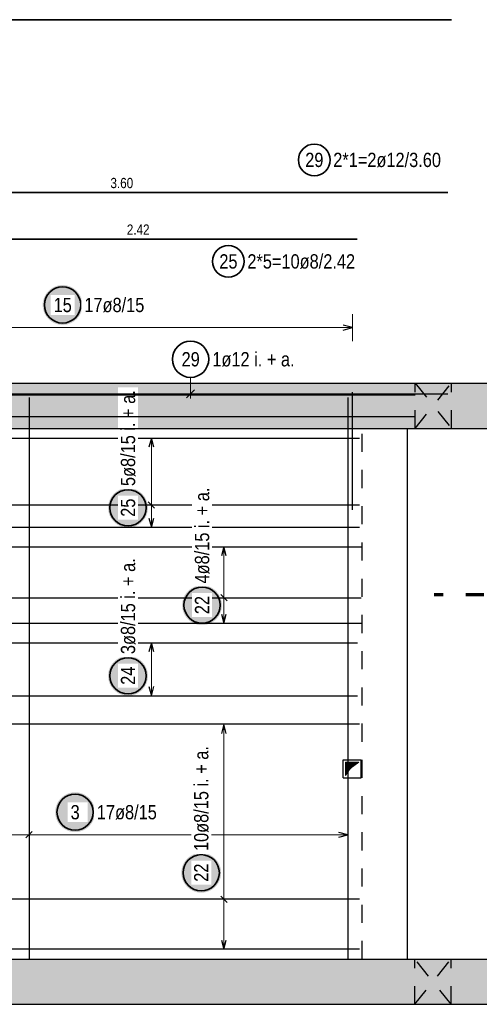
# Model space of a CAD drawing. Header units: millimetres. Extents: x -4.8 to 43.1, y -12 to 21.7.
# Tile 6 of 42: x 4.4 to 7, y 4.9 to 10.3. Entities that reach past the tile are written whole.
import ezdxf

# ---------------------------------------------------------------- set-up
doc = ezdxf.new("R2010")
doc.units = ezdxf.units.MM
doc.linetypes.add('DASHDOTX2', pattern=[2, 1, -0.5, 0, -0.5])
doc.linetypes.add('HIDDEN', pattern=[0.375, 0.25, -0.125])
doc.styles.add('Arial Narrow', font='ARIALN.TTF')

msp = doc.modelspace()

# ---------------------------------------------------------------- hatches: boundary and pattern name
at = {"lineweight": 25, "true_color": 0xffffff}
for points in [[(4.795008, 8.725), (4.794941, 8.728839), (4.79474, 8.732673), (4.794405, 8.736498), (4.793937, 8.740309), (4.793336, 8.744101), (4.792604, 8.74787), (4.79174, 8.751611), (4.790746, 8.75532), (4.789624, 8.758992), (4.788374, 8.762622), (4.786998, 8.766207), (4.785498, 8.769741), (4.783875, 8.773221), (4.782132, 8.776642), (4.78027, 8.78), (4.778293, 8.783291), (4.776202, 8.786511), (4.773999, 8.789656), (4.771689, 8.792723), (4.769273, 8.795707), (4.766754, 8.798604), (4.764135, 8.801412), (4.76142, 8.804127), (4.758612, 8.806746), (4.755714, 8.809265), (4.75273, 8.811681), (4.749664, 8.813992), (4.746519, 8.816194), (4.743299, 8.818285), (4.740008, 8.820263), (4.736649, 8.822124), (4.733228, 8.823867), (4.729749, 8.82549), (4.726214, 8.82699), (4.72263, 8.828366), (4.718999, 8.829616), (4.715328, 8.830739), (4.711619, 8.831733), (4.707878, 8.832596), (4.704109, 8.833329), (4.700317, 8.833929), (4.696506, 8.834397), (4.692681, 8.834732), (4.688847, 8.834933), (4.685008, 8.835), (4.681169, 8.834933), (4.677334, 8.834732), (4.673509, 8.834397), (4.669699, 8.833929), (4.665906, 8.833329), (4.662137, 8.832596), (4.658396, 8.831733), (4.654688, 8.830739), (4.651016, 8.829616), (4.647385, 8.828366), (4.643801, 8.82699), (4.640267, 8.82549), (4.636787, 8.823867), (4.633366, 8.822124), (4.630008, 8.820263), (4.626717, 8.818285), (4.623496, 8.816194), (4.620351, 8.813992), (4.617285, 8.811681), (4.614301, 8.809265), (4.611403, 8.806746), (4.608595, 8.804127), (4.60588, 8.801412), (4.603262, 8.798604), (4.600743, 8.795707), (4.598326, 8.792723), (4.596016, 8.789656), (4.593813, 8.786511), (4.591722, 8.783291), (4.589745, 8.78), (4.587883, 8.776642), (4.58614, 8.773221), (4.584518, 8.769741), (4.583017, 8.766207), (4.581641, 8.762622), (4.580391, 8.758992), (4.579269, 8.75532), (4.578275, 8.751611), (4.577411, 8.74787), (4.576679, 8.744101), (4.576078, 8.740309), (4.57561, 8.736498), (4.575276, 8.732673), (4.575075, 8.728839), (4.575008, 8.725), (4.575075, 8.721161), (4.575276, 8.717327), (4.57561, 8.713502), (4.576078, 8.709691), (4.576679, 8.705899), (4.577411, 8.70213), (4.578275, 8.698389), (4.579269, 8.69468), (4.580391, 8.691008), (4.581641, 8.687378), (4.583017, 8.683793), (4.584518, 8.680259), (4.58614, 8.676779), (4.587883, 8.673358), (4.589745, 8.67), (4.591722, 8.666709), (4.593813, 8.663489), (4.596016, 8.660344), (4.598326, 8.657277), (4.600743, 8.654293), (4.603262, 8.651396), (4.60588, 8.648588), (4.608595, 8.645873), (4.611403, 8.643254), (4.614301, 8.640735), (4.617285, 8.638319), (4.620351, 8.636008), (4.623496, 8.633806), (4.626717, 8.631715), (4.630008, 8.629737), (4.633366, 8.627876), (4.636787, 8.626133), (4.640267, 8.62451), (4.643801, 8.62301), (4.647385, 8.621634), (4.651016, 8.620384), (4.654688, 8.619261), (4.658396, 8.618267), (4.662137, 8.617404), (4.665906, 8.616671), (4.669699, 8.616071), (4.673509, 8.615603), (4.677334, 8.615268), (4.681169, 8.615067), (4.685008, 8.615), (4.688847, 8.615067), (4.692681, 8.615268), (4.696506, 8.615603), (4.700317, 8.616071), (4.704109, 8.616671), (4.707878, 8.617404), (4.711619, 8.618267), (4.715328, 8.619261), (4.718999, 8.620384), (4.72263, 8.621634), (4.726214, 8.62301), (4.729749, 8.62451), (4.733228, 8.626133), (4.736649, 8.627876), (4.740008, 8.629737), (4.743299, 8.631715), (4.746519, 8.633806), (4.749664, 8.636008), (4.75273, 8.638319), (4.755714, 8.640735), (4.758612, 8.643254), (4.76142, 8.645873), (4.764135, 8.648588), (4.766754, 8.651396), (4.769273, 8.654293), (4.771689, 8.657277), (4.773999, 8.660344), (4.776202, 8.663489), (4.778293, 8.666709), (4.78027, 8.67), (4.782132, 8.673358), (4.783875, 8.676779), (4.785498, 8.680259), (4.786998, 8.683793), (4.788374, 8.687378), (4.789624, 8.691008), (4.790746, 8.69468), (4.79174, 8.698389), (4.792604, 8.70213), (4.793336, 8.705899), (4.793937, 8.709691), (4.794405, 8.713502), (4.79474, 8.717327)], [(5.155924, 7.605193), (5.155857, 7.609032), (5.155656, 7.612867), (5.155321, 7.616692), (5.154853, 7.620502), (5.154252, 7.624295), (5.15352, 7.628064), (5.152656, 7.631805), (5.151662, 7.635514), (5.15054, 7.639185), (5.14929, 7.642816), (5.147914, 7.6464), (5.146414, 7.649934), (5.144791, 7.653414), (5.143048, 7.656835), (5.141186, 7.660193), (5.139209, 7.663485), (5.137118, 7.666705), (5.134915, 7.66985), (5.132605, 7.672916), (5.130188, 7.6759), (5.12767, 7.678798), (5.125051, 7.681606), (5.122336, 7.684321), (5.119528, 7.686939), (5.11663, 7.689458), (5.113646, 7.691875), (5.11058, 7.694185), (5.107435, 7.696388), (5.104215, 7.698479), (5.100924, 7.700456), (5.097565, 7.702318), (5.094144, 7.704061), (5.090665, 7.705683), (5.08713, 7.707184), (5.083546, 7.70856), (5.079915, 7.70981), (5.076244, 7.710932), (5.072535, 7.711926), (5.068794, 7.71279), (5.065025, 7.713522), (5.061233, 7.714123), (5.057422, 7.714591), (5.053597, 7.714925), (5.049763, 7.715126), (5.045924, 7.715193), (5.042085, 7.715126), (5.03825, 7.714925), (5.034425, 7.714591), (5.030615, 7.714123), (5.026822, 7.713522), (5.023053, 7.71279), (5.019312, 7.711926), (5.015603, 7.710932), (5.011932, 7.70981), (5.008301, 7.70856), (5.004717, 7.707184), (5.001183, 7.705683), (4.997703, 7.704061), (4.994282, 7.702318), (4.990924, 7.700456), (4.987632, 7.698479), (4.984412, 7.696388), (4.981267, 7.694185), (4.978201, 7.691875), (4.975217, 7.689458), (4.972319, 7.686939), (4.969511, 7.684321), (4.966796, 7.681606), (4.964178, 7.678798), (4.961659, 7.6759), (4.959242, 7.672916), (4.956932, 7.66985), (4.954729, 7.666705), (4.952638, 7.663485), (4.950661, 7.660193), (4.948799, 7.656835), (4.947056, 7.653414), (4.945434, 7.649934), (4.943933, 7.6464), (4.942557, 7.642816), (4.941307, 7.639185), (4.940185, 7.635514), (4.939191, 7.631805), (4.938327, 7.628064), (4.937595, 7.624295), (4.936994, 7.620502), (4.936526, 7.616692), (4.936192, 7.612867), (4.935991, 7.609032), (4.935924, 7.605193), (4.935991, 7.601354), (4.936192, 7.59752), (4.936526, 7.593695), (4.936994, 7.589884), (4.937595, 7.586092), (4.938327, 7.582323), (4.939191, 7.578582), (4.940185, 7.574873), (4.941307, 7.571202), (4.942557, 7.567571), (4.943933, 7.563987), (4.945434, 7.560452), (4.947056, 7.556973), (4.948799, 7.553552), (4.950661, 7.550193), (4.952638, 7.546902), (4.954729, 7.543682), (4.956932, 7.540537), (4.959242, 7.537471), (4.961659, 7.534487), (4.964178, 7.531589), (4.966796, 7.528781), (4.969511, 7.526066), (4.972319, 7.523448), (4.975217, 7.520929), (4.978201, 7.518512), (4.981267, 7.516202), (4.984412, 7.513999), (4.987632, 7.511908), (4.990924, 7.509931), (4.994282, 7.508069), (4.997703, 7.506326), (5.001183, 7.504703), (5.004717, 7.503203), (5.008301, 7.501827), (5.011932, 7.500577), (5.015603, 7.499455), (5.019312, 7.498461), (5.023053, 7.497597), (5.026822, 7.496865), (5.030615, 7.496264), (5.034425, 7.495796), (5.03825, 7.495461), (5.042085, 7.49526), (5.045924, 7.495193), (5.049763, 7.49526), (5.053597, 7.495461), (5.057422, 7.495796), (5.061233, 7.496264), (5.065025, 7.496865), (5.068794, 7.497597), (5.072535, 7.498461), (5.076244, 7.499455), (5.079915, 7.500577), (5.083546, 7.501827), (5.08713, 7.503203), (5.090665, 7.504703), (5.094144, 7.506326), (5.097565, 7.508069), (5.100924, 7.509931), (5.104215, 7.511908), (5.107435, 7.513999), (5.11058, 7.516202), (5.113646, 7.518512), (5.11663, 7.520929), (5.119528, 7.523448), (5.122336, 7.526066), (5.125051, 7.528781), (5.12767, 7.531589), (5.130188, 7.534487), (5.132605, 7.537471), (5.134915, 7.540537), (5.137118, 7.543682), (5.139209, 7.546902), (5.141186, 7.550193), (5.143048, 7.553552), (5.144791, 7.556973), (5.146414, 7.560452), (5.147914, 7.563987), (5.14929, 7.567571), (5.15054, 7.571202), (5.151662, 7.574873), (5.152656, 7.578582), (5.15352, 7.582323), (5.154252, 7.586092), (5.154853, 7.589884), (5.155321, 7.593695), (5.155656, 7.59752)], [(5.564474, 7.067488), (5.564407, 7.071327), (5.564206, 7.075162), (5.563871, 7.078987), (5.563403, 7.082797), (5.562803, 7.08659), (5.56207, 7.090359), (5.561207, 7.0941), (5.560213, 7.097808), (5.55909, 7.10148), (5.55784, 7.105111), (5.556464, 7.108695), (5.554964, 7.112229), (5.553341, 7.115709), (5.551598, 7.11913), (5.549737, 7.122488), (5.547759, 7.12578), (5.545668, 7.129), (5.543466, 7.132145), (5.541155, 7.135211), (5.538739, 7.138195), (5.53622, 7.141093), (5.533601, 7.143901), (5.530886, 7.146616), (5.528078, 7.149234), (5.525181, 7.151753), (5.522197, 7.15417), (5.51913, 7.15648), (5.515985, 7.158683), (5.512765, 7.160774), (5.509474, 7.162751), (5.506116, 7.164613), (5.502695, 7.166356), (5.499215, 7.167978), (5.495681, 7.169479), (5.492096, 7.170855), (5.488466, 7.172105), (5.484794, 7.173227), (5.481085, 7.174221), (5.477344, 7.175085), (5.473575, 7.175817), (5.469783, 7.176418), (5.465972, 7.176886), (5.462147, 7.17722), (5.458313, 7.177421), (5.454474, 7.177488), (5.450635, 7.177421), (5.446801, 7.17722), (5.442976, 7.176886), (5.439165, 7.176418), (5.435373, 7.175817), (5.431604, 7.175085), (5.427863, 7.174221), (5.424154, 7.173227), (5.420482, 7.172105), (5.416852, 7.170855), (5.413267, 7.169479), (5.409733, 7.167978), (5.406253, 7.166356), (5.402832, 7.164613), (5.399474, 7.162751), (5.396183, 7.160774), (5.392963, 7.158683), (5.389818, 7.15648), (5.386751, 7.15417), (5.383767, 7.151753), (5.38087, 7.149234), (5.378062, 7.146616), (5.375347, 7.143901), (5.372728, 7.141093), (5.370209, 7.138195), (5.367793, 7.135211), (5.365482, 7.132145), (5.36328, 7.129), (5.361189, 7.12578), (5.359211, 7.122488), (5.35735, 7.11913), (5.355607, 7.115709), (5.353984, 7.112229), (5.352484, 7.108695), (5.351108, 7.105111), (5.349858, 7.10148), (5.348735, 7.097808), (5.347741, 7.0941), (5.346878, 7.090359), (5.346145, 7.08659), (5.345545, 7.082797), (5.345077, 7.078987), (5.344742, 7.075162), (5.344541, 7.071327), (5.344474, 7.067488), (5.344541, 7.063649), (5.344742, 7.059815), (5.345077, 7.05599), (5.345545, 7.052179), (5.346145, 7.048387), (5.346878, 7.044618), (5.347741, 7.040877), (5.348735, 7.037168), (5.349858, 7.033497), (5.351108, 7.029866), (5.352484, 7.026282), (5.353984, 7.022747), (5.355607, 7.019268), (5.35735, 7.015847), (5.359211, 7.012488), (5.361189, 7.009197), (5.36328, 7.005977), (5.365482, 7.002832), (5.367793, 6.999766), (5.370209, 6.996782), (5.372728, 6.993884), (5.375347, 6.991076), (5.378062, 6.988361), (5.38087, 6.985742), (5.383767, 6.983223), (5.386751, 6.980807), (5.389818, 6.978497), (5.392963, 6.976294), (5.396183, 6.974203), (5.399474, 6.972226), (5.402832, 6.970364), (5.406253, 6.968621), (5.409733, 6.966998), (5.413267, 6.965498), (5.416852, 6.964122), (5.420482, 6.962872), (5.424154, 6.96175), (5.427863, 6.960756), (5.431604, 6.959892), (5.435373, 6.95916), (5.439165, 6.958559), (5.442976, 6.958091), (5.446801, 6.957756), (5.450635, 6.957555), (5.454474, 6.957488), (5.458313, 6.957555), (5.462147, 6.957756), (5.465972, 6.958091), (5.469783, 6.958559), (5.473575, 6.95916), (5.477344, 6.959892), (5.481085, 6.960756), (5.484794, 6.96175), (5.488466, 6.962872), (5.492096, 6.964122), (5.495681, 6.965498), (5.499215, 6.966998), (5.502695, 6.968621), (5.506116, 6.970364), (5.509474, 6.972226), (5.512765, 6.974203), (5.515985, 6.976294), (5.51913, 6.978497), (5.522197, 6.980807), (5.525181, 6.983223), (5.528078, 6.985742), (5.530886, 6.988361), (5.533601, 6.991076), (5.53622, 6.993884), (5.538739, 6.996782), (5.541155, 6.999766), (5.543466, 7.002832), (5.545668, 7.005977), (5.547759, 7.009197), (5.549737, 7.012488), (5.551598, 7.015847), (5.553341, 7.019268), (5.554964, 7.022747), (5.556464, 7.026282), (5.55784, 7.029866), (5.55909, 7.033497), (5.560213, 7.037168), (5.561207, 7.040877), (5.56207, 7.044618), (5.562803, 7.048387), (5.563403, 7.052179), (5.563871, 7.05599), (5.564206, 7.059815)], [(5.155924, 6.677389), (5.155857, 6.681228), (5.155656, 6.685062), (5.155321, 6.688887), (5.154853, 6.692698), (5.154252, 6.69649), (5.15352, 6.700259), (5.152656, 6.704), (5.151662, 6.707709), (5.15054, 6.711381), (5.14929, 6.715011), (5.147914, 6.718595), (5.146414, 6.72213), (5.144791, 6.725609), (5.143048, 6.729031), (5.141186, 6.732389), (5.139209, 6.73568), (5.137118, 6.7389), (5.134915, 6.742045), (5.132605, 6.745111), (5.130188, 6.748095), (5.12767, 6.750993), (5.125051, 6.753801), (5.122336, 6.756516), (5.119528, 6.759135), (5.11663, 6.761654), (5.113646, 6.76407), (5.11058, 6.766381), (5.107435, 6.768583), (5.104215, 6.770674), (5.100924, 6.772651), (5.097565, 6.774513), (5.094144, 6.776256), (5.090665, 6.777879), (5.08713, 6.779379), (5.083546, 6.780755), (5.079915, 6.782005), (5.076244, 6.783127), (5.072535, 6.784121), (5.068794, 6.784985), (5.065025, 6.785717), (5.061233, 6.786318), (5.057422, 6.786786), (5.053597, 6.787121), (5.049763, 6.787322), (5.045924, 6.787389), (5.042085, 6.787322), (5.03825, 6.787121), (5.034425, 6.786786), (5.030615, 6.786318), (5.026822, 6.785717), (5.023053, 6.784985), (5.019312, 6.784121), (5.015603, 6.783127), (5.011932, 6.782005), (5.008301, 6.780755), (5.004717, 6.779379), (5.001183, 6.777879), (4.997703, 6.776256), (4.994282, 6.774513), (4.990924, 6.772651), (4.987632, 6.770674), (4.984412, 6.768583), (4.981267, 6.766381), (4.978201, 6.76407), (4.975217, 6.761654), (4.972319, 6.759135), (4.969511, 6.756516), (4.966796, 6.753801), (4.964178, 6.750993), (4.961659, 6.748095), (4.959242, 6.745111), (4.956932, 6.742045), (4.954729, 6.7389), (4.952638, 6.73568), (4.950661, 6.732389), (4.948799, 6.729031), (4.947056, 6.725609), (4.945434, 6.72213), (4.943933, 6.718595), (4.942557, 6.715011), (4.941307, 6.711381), (4.940185, 6.707709), (4.939191, 6.704), (4.938327, 6.700259), (4.937595, 6.69649), (4.936994, 6.692698), (4.936526, 6.688887), (4.936192, 6.685062), (4.935991, 6.681228), (4.935924, 6.677389), (4.935991, 6.67355), (4.936192, 6.669715), (4.936526, 6.66589), (4.936994, 6.66208), (4.937595, 6.658287), (4.938327, 6.654518), (4.939191, 6.650777), (4.940185, 6.647069), (4.941307, 6.643397), (4.942557, 6.639766), (4.943933, 6.636182), (4.945434, 6.632648), (4.947056, 6.629168), (4.948799, 6.625747), (4.950661, 6.622389), (4.952638, 6.619098), (4.954729, 6.615877), (4.956932, 6.612732), (4.959242, 6.609666), (4.961659, 6.606682), (4.964178, 6.603784), (4.966796, 6.600976), (4.969511, 6.598261), (4.972319, 6.595643), (4.975217, 6.593124), (4.978201, 6.590707), (4.981267, 6.588397), (4.984412, 6.586194), (4.987632, 6.584103), (4.990924, 6.582126), (4.994282, 6.580264), (4.997703, 6.578521), (5.001183, 6.576899), (5.004717, 6.575398), (5.008301, 6.574022), (5.011932, 6.572772), (5.015603, 6.57165), (5.019312, 6.570656), (5.023053, 6.569792), (5.026822, 6.56906), (5.030615, 6.568459), (5.034425, 6.567991), (5.03825, 6.567657), (5.042085, 6.567456), (5.045924, 6.567389), (5.049763, 6.567456), (5.053597, 6.567657), (5.057422, 6.567991), (5.061233, 6.568459), (5.065025, 6.56906), (5.068794, 6.569792), (5.072535, 6.570656), (5.076244, 6.57165), (5.079915, 6.572772), (5.083546, 6.574022), (5.08713, 6.575398), (5.090665, 6.576899), (5.094144, 6.578521), (5.097565, 6.580264), (5.100924, 6.582126), (5.104215, 6.584103), (5.107435, 6.586194), (5.11058, 6.588397), (5.113646, 6.590707), (5.11663, 6.593124), (5.119528, 6.595643), (5.122336, 6.598261), (5.125051, 6.600976), (5.12767, 6.603784), (5.130188, 6.606682), (5.132605, 6.609666), (5.134915, 6.612732), (5.137118, 6.615877), (5.139209, 6.619098), (5.141186, 6.622389), (5.143048, 6.625747), (5.144791, 6.629168), (5.146414, 6.632648), (5.147914, 6.636182), (5.14929, 6.639766), (5.15054, 6.643397), (5.151662, 6.647069), (5.152656, 6.650777), (5.15352, 6.654518), (5.154252, 6.658287), (5.154853, 6.66208), (5.155321, 6.66589), (5.155656, 6.669715)], [(4.863965, 5.924705), (4.863898, 5.928544), (4.863697, 5.932378), (4.863362, 5.936203), (4.862894, 5.940014), (4.862294, 5.943806), (4.861561, 5.947575), (4.860697, 5.951316), (4.859704, 5.955025), (4.858581, 5.958697), (4.857331, 5.962327), (4.855955, 5.965911), (4.854455, 5.969446), (4.852832, 5.972925), (4.851089, 5.976347), (4.849228, 5.979705), (4.84725, 5.982996), (4.845159, 5.986216), (4.842957, 5.989361), (4.840646, 5.992427), (4.83823, 5.995411), (4.835711, 5.998309), (4.833092, 6.001117), (4.830377, 6.003832), (4.827569, 6.006451), (4.824672, 6.00897), (4.821688, 6.011386), (4.818621, 6.013697), (4.815476, 6.015899), (4.812256, 6.01799), (4.808965, 6.019967), (4.805607, 6.021829), (4.802186, 6.023572), (4.798706, 6.025195), (4.795172, 6.026695), (4.791587, 6.028071), (4.787957, 6.029321), (4.784285, 6.030443), (4.780576, 6.031437), (4.776835, 6.032301), (4.773066, 6.033033), (4.769274, 6.033634), (4.765463, 6.034102), (4.761638, 6.034437), (4.757804, 6.034638), (4.753965, 6.034705), (4.750126, 6.034638), (4.746292, 6.034437), (4.742467, 6.034102), (4.738656, 6.033634), (4.734864, 6.033033), (4.731095, 6.032301), (4.727353, 6.031437), (4.723645, 6.030443), (4.719973, 6.029321), (4.716343, 6.028071), (4.712758, 6.026695), (4.709224, 6.025195), (4.705744, 6.023572), (4.702323, 6.021829), (4.698965, 6.019967), (4.695674, 6.01799), (4.692454, 6.015899), (4.689309, 6.013697), (4.686242, 6.011386), (4.683258, 6.00897), (4.680361, 6.006451), (4.677552, 6.003832), (4.674838, 6.001117), (4.672219, 5.998309), (4.6697, 5.995411), (4.667284, 5.992427), (4.664973, 5.989361), (4.662771, 5.986216), (4.66068, 5.982996), (4.658702, 5.979705), (4.656841, 5.976347), (4.655098, 5.972925), (4.653475, 5.969446), (4.651975, 5.965911), (4.650599, 5.962327), (4.649349, 5.958697), (4.648226, 5.955025), (4.647232, 5.951316), (4.646369, 5.947575), (4.645636, 5.943806), (4.645035, 5.940014), (4.644567, 5.936203), (4.644233, 5.932378), (4.644032, 5.928544), (4.643965, 5.924705), (4.644032, 5.920866), (4.644233, 5.917031), (4.644567, 5.913207), (4.645035, 5.909396), (4.645636, 5.905603), (4.646369, 5.901834), (4.647232, 5.898093), (4.648226, 5.894385), (4.649349, 5.890713), (4.650599, 5.887082), (4.651975, 5.883498), (4.653475, 5.879964), (4.655098, 5.876484), (4.656841, 5.873063), (4.658702, 5.869705), (4.66068, 5.866414), (4.662771, 5.863193), (4.664973, 5.860048), (4.667284, 5.856982), (4.6697, 5.853998), (4.672219, 5.8511), (4.674838, 5.848292), (4.677552, 5.845577), (4.680361, 5.842959), (4.683258, 5.84044), (4.686242, 5.838023), (4.689309, 5.835713), (4.692454, 5.833511), (4.695674, 5.831419), (4.698965, 5.829442), (4.702323, 5.82758), (4.705744, 5.825837), (4.709224, 5.824215), (4.712758, 5.822714), (4.716343, 5.821338), (4.719973, 5.820088), (4.723645, 5.818966), (4.727353, 5.817972), (4.731095, 5.817108), (4.734864, 5.816376), (4.738656, 5.815775), (4.742467, 5.815307), (4.746292, 5.814973), (4.750126, 5.814772), (4.753965, 5.814705), (4.757804, 5.814772), (4.761638, 5.814973), (4.765463, 5.815307), (4.769274, 5.815775), (4.773066, 5.816376), (4.776835, 5.817108), (4.780576, 5.817972), (4.784285, 5.818966), (4.787957, 5.820088), (4.791587, 5.821338), (4.795172, 5.822714), (4.798706, 5.824215), (4.802186, 5.825837), (4.805607, 5.82758), (4.808965, 5.829442), (4.812256, 5.831419), (4.815476, 5.833511), (4.818621, 5.835713), (4.821688, 5.838023), (4.824672, 5.84044), (4.827569, 5.842959), (4.830377, 5.845577), (4.833092, 5.848292), (4.835711, 5.8511), (4.83823, 5.853998), (4.840646, 5.856982), (4.842957, 5.860048), (4.845159, 5.863193), (4.84725, 5.866414), (4.849228, 5.869705), (4.851089, 5.873063), (4.852832, 5.876484), (4.854455, 5.879964), (4.855955, 5.883498), (4.857331, 5.887082), (4.858581, 5.890713), (4.859704, 5.894385), (4.860697, 5.898093), (4.861561, 5.901834), (4.862294, 5.905603), (4.862894, 5.909396), (4.863362, 5.913207), (4.863697, 5.917031)], [(5.56, 5.590141), (5.559933, 5.59398), (5.559732, 5.597814), (5.559397, 5.601639), (5.558929, 5.60545), (5.558329, 5.609242), (5.557596, 5.613011), (5.556733, 5.616752), (5.555739, 5.620461), (5.554616, 5.624132), (5.553366, 5.627763), (5.55199, 5.631347), (5.55049, 5.634882), (5.548867, 5.638361), (5.547124, 5.641782), (5.545263, 5.645141), (5.543285, 5.648432), (5.541194, 5.651652), (5.538992, 5.654797), (5.536681, 5.657863), (5.534265, 5.660847), (5.531746, 5.663745), (5.529127, 5.666553), (5.526412, 5.669268), (5.523604, 5.671887), (5.520707, 5.674406), (5.517723, 5.676822), (5.514656, 5.679132), (5.511511, 5.681335), (5.508291, 5.683426), (5.505, 5.685403), (5.501642, 5.687265), (5.498221, 5.689008), (5.494741, 5.690631), (5.491207, 5.692131), (5.487622, 5.693507), (5.483992, 5.694757), (5.48032, 5.695879), (5.476611, 5.696873), (5.47287, 5.697737), (5.469101, 5.698469), (5.465309, 5.69907), (5.461498, 5.699538), (5.457673, 5.699873), (5.453839, 5.700074), (5.45, 5.700141), (5.446161, 5.700074), (5.442327, 5.699873), (5.438502, 5.699538), (5.434691, 5.69907), (5.430899, 5.698469), (5.42713, 5.697737), (5.423389, 5.696873), (5.41968, 5.695879), (5.416008, 5.694757), (5.412378, 5.693507), (5.408793, 5.692131), (5.405259, 5.690631), (5.401779, 5.689008), (5.398358, 5.687265), (5.395, 5.685403), (5.391709, 5.683426), (5.388489, 5.681335), (5.385344, 5.679132), (5.382277, 5.676822), (5.379293, 5.674406), (5.376396, 5.671887), (5.373588, 5.669268), (5.370873, 5.666553), (5.368254, 5.663745), (5.365735, 5.660847), (5.363319, 5.657863), (5.361008, 5.654797), (5.358806, 5.651652), (5.356715, 5.648432), (5.354737, 5.645141), (5.352876, 5.641782), (5.351133, 5.638361), (5.34951, 5.634882), (5.34801, 5.631347), (5.346634, 5.627763), (5.345384, 5.624132), (5.344261, 5.620461), (5.343267, 5.616752), (5.342404, 5.613011), (5.341671, 5.609242), (5.341071, 5.60545), (5.340603, 5.601639), (5.340268, 5.597814), (5.340067, 5.59398), (5.34, 5.590141), (5.340067, 5.586302), (5.340268, 5.582467), (5.340603, 5.578642), (5.341071, 5.574832), (5.341671, 5.571039), (5.342404, 5.56727), (5.343267, 5.563529), (5.344261, 5.559821), (5.345384, 5.556149), (5.346634, 5.552518), (5.34801, 5.548934), (5.34951, 5.5454), (5.351133, 5.54192), (5.352876, 5.538499), (5.354737, 5.535141), (5.356715, 5.53185), (5.358806, 5.528629), (5.361008, 5.525484), (5.363319, 5.522418), (5.365735, 5.519434), (5.368254, 5.516536), (5.370873, 5.513728), (5.373588, 5.511013), (5.376396, 5.508395), (5.379293, 5.505876), (5.382277, 5.503459), (5.385344, 5.501149), (5.388489, 5.498946), (5.391709, 5.496855), (5.395, 5.494878), (5.398358, 5.493016), (5.401779, 5.491273), (5.405259, 5.489651), (5.408793, 5.48815), (5.412378, 5.486774), (5.416008, 5.485524), (5.41968, 5.484402), (5.423389, 5.483408), (5.42713, 5.482544), (5.430899, 5.481812), (5.434691, 5.481211), (5.438502, 5.480743), (5.442327, 5.480409), (5.446161, 5.480208), (5.45, 5.480141), (5.453839, 5.480208), (5.457673, 5.480409), (5.461498, 5.480743), (5.465309, 5.481211), (5.469101, 5.481812), (5.47287, 5.482544), (5.476611, 5.483408), (5.48032, 5.484402), (5.483992, 5.485524), (5.487622, 5.486774), (5.491207, 5.48815), (5.494741, 5.489651), (5.498221, 5.491273), (5.501642, 5.493016), (5.505, 5.494878), (5.508291, 5.496855), (5.511511, 5.498946), (5.514656, 5.501149), (5.517723, 5.503459), (5.520707, 5.505876), (5.523604, 5.508395), (5.526412, 5.511013), (5.529127, 5.513728), (5.531746, 5.516536), (5.534265, 5.519434), (5.536681, 5.522418), (5.538992, 5.525484), (5.541194, 5.528629), (5.543285, 5.53185), (5.545263, 5.535141), (5.547124, 5.538499), (5.548867, 5.54192), (5.55049, 5.5454), (5.55199, 5.548934), (5.553366, 5.552518), (5.554616, 5.556149), (5.555739, 5.559821), (5.556733, 5.563529), (5.557596, 5.56727), (5.558329, 5.571039), (5.558929, 5.574832), (5.559397, 5.578642), (5.559732, 5.582467)]]:
    msp.add_hatch(color=7, dxfattribs=at).paths.add_polyline_path(points)
at = {"lineweight": 13, "true_color": 0xd7ffd7}
for points in [[(7.452666, 8.043922), (7.452666, 8.293922), (2.100384, 8.293922), (2.100384, 8.043922)], [(3.770513, 4.863928), (7.452666, 4.863928), (7.452666, 5.113928), (3.770513, 5.113928)]]:
    msp.add_hatch(color=254, dxfattribs=at).paths.add_polyline_path(points)
at = {"lineweight": 13}
h = msp.add_hatch(dxfattribs=at)
h.set_pattern_fill('Mau', color=6, scale=0.01, angle=45, style=0, pattern_type=2)
h.set_pattern_definition([(45, (0, 0), (-0.0018384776, 0.0018384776), [])])
h.paths.add_polyline_path([(6.245187, 6.126422), (6.272472, 6.16568), (6.320187, 6.201422), (6.245187, 6.201422)])

# ---------------------------------------------------------------- linework, layer by layer
at = {"color": 2, "linetype": 'Continuous', "lineweight": 35}
for p, q in [((2.430917, 10.300071), (6.830917, 10.300071)), ((3.210917, 9.345211), (6.810917, 9.345211)), ((3.892335, 9.088094), (6.310186, 9.088035))]:
    msp.add_line(p, q, dxfattribs=at)
at = {"color": 5, "linetype": 'Continuous', "lineweight": 18}
for p, q in [((6.284035, 8.525), (6.284035, 8.675)), ((3.928835, 8.6), (6.284035, 8.6)), ((5.391217, 8.325308), (5.391217, 8.208922)), ((5.25, 7.989922), (5.1, 7.989922)), ((5.175, 7.989922), (5.175, 7.497929)), ((5.25, 7.620927), (5.1, 7.620927)), ((5.1, 7.497929), (5.25, 7.497929)), ((5.65, 7.389928), (5.5, 7.389928)), ((5.575, 7.389928), (5.575, 6.967929)), ((5.65, 7.108595), (5.5, 7.108595)), ((5.5, 6.967929), (5.65, 6.967929)), ((5.25, 6.859928), (5.1, 6.859928)), ((5.175, 6.859928), (5.175, 6.567929)), ((5.1, 6.567929), (5.25, 6.567929)), ((5.65, 6.409927), (5.5, 6.409927)), ((5.575, 5.167928), (5.575, 6.409927)), ((4.500049, 5.725), (4.500049, 5.875)), ((6.258687, 5.725), (6.258687, 5.875)), ((6.258687, 5.8), (3.913837, 5.8)), ((5.5, 5.443928), (5.65, 5.443928)), ((5.5, 5.167928), (5.65, 5.167928))]:
    msp.add_line(p, q, dxfattribs=at)
at = {"color": 3, "linetype": 'Continuous', "lineweight": 25}
for p, q in [((6.284035, 8.6), (6.234035, 8.613397)), ((6.234035, 8.586603), (6.284035, 8.6)), ((4.500049, 8.213927), (4.500049, 5.113927)), ((5.36912, 8.211825), (5.413314, 8.256019)), ((6.258687, 8.213923), (6.258687, 5.113923)), ((6.284035, 7.593922), (6.284035, 8.243922)), ((6.588037, 5.113922), (6.588037, 8.043922)), ((3.904835, 7.989922), (6.322687, 7.989922)), ((5.175, 7.989922), (5.161603, 7.939922)), ((5.188397, 7.939922), (5.175, 7.989922)), ((3.904835, 7.620927), (6.322687, 7.620927)), ((5.192678, 7.60325), (5.157322, 7.638605)), ((5.161603, 7.547929), (5.175, 7.497929)), ((5.175, 7.497929), (5.188397, 7.547929)), ((3.904835, 7.497929), (6.322687, 7.497929)), ((2.370384, 7.389928), (6.332687, 7.389928)), ((5.575, 7.389928), (5.561603, 7.339928)), ((5.588397, 7.339928), (5.575, 7.389928)), ((5.592678, 7.090918), (5.557322, 7.126273)), ((2.370384, 7.108595), (6.332687, 7.108595)), ((5.561603, 7.017929), (5.575, 6.967929)), ((5.575, 6.967929), (5.588397, 7.017929)), ((2.370384, 6.967929), (6.332687, 6.967929)), ((3.120384, 6.859928), (6.312687, 6.859928)), ((5.175, 6.859928), (5.161603, 6.809928)), ((5.188397, 6.809928), (5.175, 6.859928)), ((5.161603, 6.617929), (5.175, 6.567929)), ((5.175, 6.567929), (5.188397, 6.617929)), ((3.120384, 6.567929), (6.312687, 6.567929)), ((6.322687, 6.409927), (2.360384, 6.409927)), ((5.575, 6.409927), (5.561603, 6.359927)), ((5.588397, 6.359927), (5.575, 6.409927)), ((6.232687, 6.213922), (6.332687, 6.213922)), ((6.232687, 6.113922), (6.232687, 6.213922)), ((6.332687, 6.113922), (6.332687, 6.213922)), ((6.232687, 6.113922), (6.332687, 6.113922)), ((4.482372, 5.782322), (4.517727, 5.817678)), ((6.258687, 5.8), (6.208687, 5.813397)), ((6.208687, 5.786603), (6.258687, 5.8)), ((6.322687, 5.443928), (2.360384, 5.443928)), ((5.557322, 5.461606), (5.592678, 5.426251)), ((6.322687, 5.167928), (2.360384, 5.167928)), ((5.561603, 5.217928), (5.575, 5.167928)), ((5.575, 5.167928), (5.588397, 5.217928)), ((3.770513, 5.113928), (7.452666, 5.113928)), ((3.770513, 4.863928), (7.452666, 4.863928))]:
    msp.add_line(p, q, dxfattribs=at)
at = {"color": 3, "linetype": 'HIDDEN', "lineweight": 25, "ltscale": 0.25}
for p, q in [((6.630917, 8.043922), (6.830917, 8.293922)), ((6.630917, 8.293922), (6.830917, 8.043922)), ((6.630917, 8.043922), (6.630917, 8.293922)), ((6.830917, 8.043922), (6.830917, 8.293922)), ((6.338037, 5.113922), (6.338037, 8.043922)), ((6.828517, 4.863928), (6.628517, 5.113928)), ((6.628517, 4.863928), (6.828517, 5.113928)), ((6.628517, 4.863928), (6.628517, 5.113928)), ((6.828517, 4.863928), (6.828517, 5.113928))]:
    msp.add_line(p, q, dxfattribs=at)
at = {"color": 1, "linetype": 'DASHDOTX2', "lineweight": 70, "ltscale": 0.25}
msp.add_line((7.384654, 7.12511), (6.734654, 7.12511), dxfattribs=at)
at = {"color": 6, "linetype": 'Continuous', "lineweight": 13}
for p, q in [((6.245187, 6.126422), (6.245187, 6.201422)), ((6.245187, 6.201422), (6.320187, 6.201422)), ((6.272472, 6.16568), (6.320187, 6.201422)), ((6.245187, 6.126422), (6.272472, 6.16568))]:
    msp.add_line(p, q, dxfattribs=at)
at = {"color": 2, "linetype": 'Continuous', "lineweight": 35}
for centre, radius in [((6.0735, 9.525989), 0.0875), ((5.599577, 8.965657), 0.0875), ((4.685008, 8.725), 0.1), ((5.391217, 8.425308), 0.1), ((5.045924, 7.605193), 0.1), ((5.454474, 7.067488), 0.1), ((5.045924, 6.677389), 0.1), ((4.753965, 5.924705), 0.1), ((5.45, 5.590141), 0.1)]:
    msp.add_circle(centre, radius, dxfattribs=at)

# ---------------------------------------------------------------- texts
at = {"color": 2, "lineweight": 35, "char_height": 0.07875, "attachment_point": 1, "line_spacing_factor": 0.9, "style": 'Arial Narrow'}
for s, insert in [('2*1=2ø12/3.60', (6.1785, 9.565364)), ('29', (6.023888, 9.565364)), ('25', (5.549964, 9.005032)), ('2*5=10ø8/2.42', (5.704577, 9.005032)), ('29', (5.341605, 8.464683)), ('1ø12 i. + a.', (5.511217, 8.464683))]:
    msp.add_mtext(s, dxfattribs=dict(at, insert=insert))
at = {"color": 3, "lineweight": 25, "insert": (4.949042, 9.426461), "char_height": 0.05625, "attachment_point": 1, "line_spacing_factor": 0.9, "style": 'Arial Narrow'}
msp.add_mtext('3.60', dxfattribs=at)
at = {"color": 3, "lineweight": 25, "insert": (5.039387, 9.169316), "char_height": 0.05625, "attachment_point": 1, "rotation": 359.998612, "line_spacing_factor": 0.9, "style": 'Arial Narrow'}
msp.add_mtext('2.42', dxfattribs=at)

# ---------------------------------------------------------------- next in the draw order: texts
at = {"color": 2, "lineweight": 35, "char_height": 0.07875, "attachment_point": 1, "line_spacing_factor": 0.9, "style": 'Arial Narrow', "bg_fill": 3, "box_fill_scale": 1.2, "bg_fill_color": 256, "bg_fill_true_color": 13158600, "bg_fill_transparency": 0}
for s, insert in [('15', (4.635395, 8.764375)), ('17ø8/15', (4.805008, 8.764375)), ('3', (4.729159, 5.96408)), ('17ø8/15', (4.873965, 5.96408))]:
    msp.add_mtext(s, dxfattribs=dict(at, insert=insert))
at = {"color": 2, "lineweight": 35, "char_height": 0.07875, "attachment_point": 1, "rotation": 90, "line_spacing_factor": 0.9, "style": 'Arial Narrow', "bg_fill": 3, "box_fill_scale": 1.2, "bg_fill_color": 256, "bg_fill_true_color": 13158600, "bg_fill_transparency": 0}
for s, insert in [('5ø8/15 i. + a.', (5.006549, 7.725193)), ('4ø8/15 i. + a.', (5.415099, 7.187488)), ('25', (5.006549, 7.555581)), ('3ø8/15 i. + a.', (5.006549, 6.797389)), ('22', (5.415099, 7.017876)), ('24', (5.006549, 6.627776)), ('10ø8/15 i. + a.', (5.410625, 5.710141)), ('22', (5.410625, 5.540528))]:
    msp.add_mtext(s, dxfattribs=dict(at, insert=insert))

# ---------------------------------------------------------------- next in the draw order: linework, layer by layer
at = {"color": 3, "linetype": 'Continuous', "lineweight": 25}
for p, q in [((2.350384, 8.293922), (7.452666, 8.293922)), ((2.230917, 8.228922), (6.630917, 8.228922)), ((3.210917, 8.233922), (6.810917, 8.233922)), ((2.230917, 8.108922), (6.630917, 8.108922)), ((2.350384, 8.043922), (7.452666, 8.043922))]:
    msp.add_line(p, q, dxfattribs=at)

doc.saveas('drawing.dxf')
